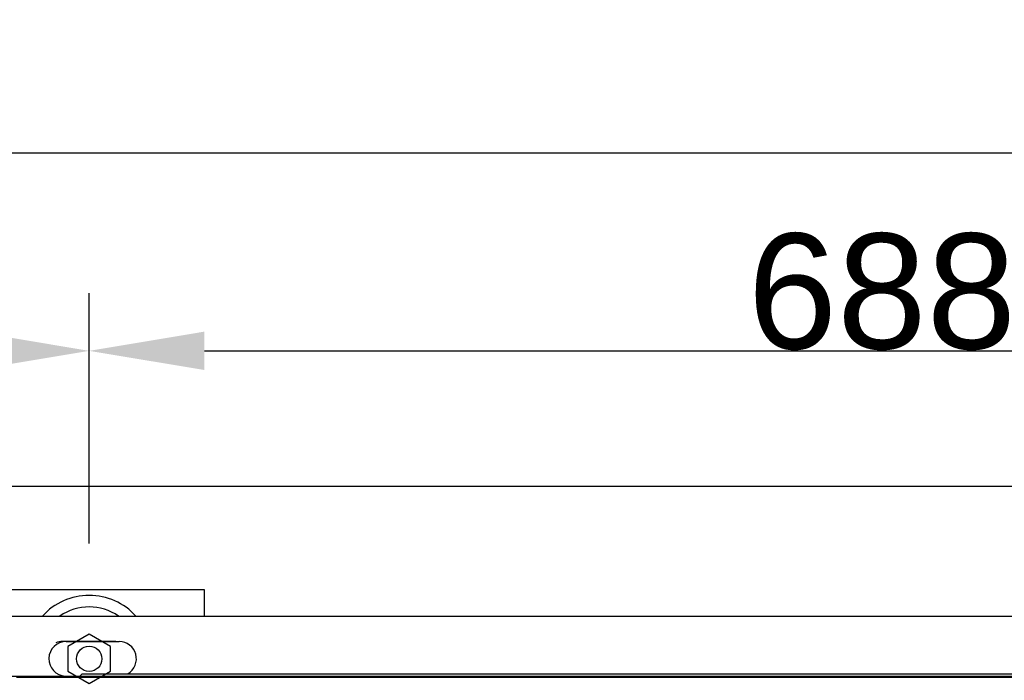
# Model space of a CAD drawing. Extents: x -90708 to 277869, y -117 to 207445.
# Tile 210 of 233: x -70256 to -69829, y 132163 to 132449. Entities that reach past the tile are written whole.
import ezdxf

# ---------------------------------------------------------------- set-up
doc = ezdxf.new("R2010")
doc.units = 0
doc.header["$MEASUREMENT"] = 0
doc.header["$PDMODE"] = 3
doc.header["$PDSIZE"] = 0.005
doc.layers.get('Defpoints').update_dxf_attribs({"linetype": 'CONTINUOUS'})
for name, color, linetype in [('ARQ - EQUIPO CONDENSADORA', 40, 'CONTINUOUS'), ('ARQ-DETALHES', 7, 'CONTINUOUS'), ('ARQ-TEXTO4', 4, 'CONTINUOUS')]:
    doc.layers.add(name, color=color, linetype=linetype)
doc.layers.add('ARQ-COTAS', color=20, linetype='CONTINUOUS', lineweight=18)
doc.styles.add('ARIAL', font='arial.ttf')
doc.dimstyles.new('COTA-50', dxfattribs={"dimscale": 0, "dimtxt": 50, "dimasz": 50, "dimexe": 25, "dimexo": 50, "dimgap": 0.04, "dimtad": 1, "dimdec": 0, "dimzin": 9, "dimdsep": 46, "dimtxsty": 'ARIAL', "dimcen": 1, "dimdle": 75, "dimclrd": 256, "dimclre": 256, "dimclrt": 2, "dimaunit": 1, "dimadec": 0, "dimazin": 0, "dimtfac": 2, "dimtdec": 0, "dimtmove": 2, "dimatfit": 0, "dimfxl": 0.05, "dimtolj": 1, "dimtzin": 4, "dimarcsym": 0})

# ---------------------------------------------------------------- blocks, each defined once
blk = doc.blocks.new('*D1143')
at = {"layer": 'ARQ-COTAS', "lineweight": -2, "transparency": 16777216}
for p, q in [((-70402.58, 132297), (-70402.58, 132416.66)), ((-67147.58, 132297), (-67147.58, 132416.66)), ((-70352.58, 132391.66), (-67197.58, 132391.66))]:
    blk.add_line(p, q, dxfattribs=at)
at = {"layer": 'ARQ-COTAS', "transparency": 16777216}
for points in [[(-70352.58, 132400), (-70352.58, 132383.33), (-70402.58, 132391.66)], [(-67197.58, 132400), (-67197.58, 132383.33), (-67147.58, 132391.66)]]:
    blk.add_solid(points, dxfattribs=at)
at = {"layer": 'Defpoints', "color": 0, "transparency": 16777216}
for p in [(-67147.58, 132391.66), (-70402.58, 132247), (-67147.58, 132247)]:
    blk.add_point(p, dxfattribs=at)
at = {"layer": 'ARQ-COTAS', "color": 2, "transparency": 16777216, "insert": (-68775.08, 132417.25), "char_height": 50, "attachment_point": 5, "style": 'ARIAL'}
blk.add_mtext('\\A1;3255', dxfattribs=at)
blk = doc.blocks.new('*D1146')
at = {"layer": 'ARQ-COTAS', "lineweight": -2, "transparency": 16777216}
for p, q in [((-70402.58, 132297), (-70402.58, 132330.66)), ((-70225.93, 132222), (-70225.93, 132330.66)), ((-70352.58, 132305.66), (-70275.93, 132305.66))]:
    blk.add_line(p, q, dxfattribs=at)
at = {"layer": 'ARQ-COTAS', "transparency": 16777216}
for points in [[(-70352.58, 132314), (-70352.58, 132297.33), (-70402.58, 132305.66)], [(-70275.93, 132314), (-70275.93, 132297.33), (-70225.93, 132305.66)]]:
    blk.add_solid(points, dxfattribs=at)
at = {"layer": 'Defpoints', "color": 0, "transparency": 16777216}
for p in [(-70225.93, 132305.66), (-70402.58, 132247), (-70225.93, 132172)]:
    blk.add_point(p, dxfattribs=at)
at = {"layer": 'ARQ-COTAS', "color": 2, "transparency": 16777216, "insert": (-70314.26, 132330.81), "char_height": 50, "attachment_point": 5, "style": 'ARIAL'}
blk.add_mtext('\\A1;177', dxfattribs=at)
blk = doc.blocks.new('*D1147')
at = {"layer": 'ARQ-COTAS', "lineweight": -2, "transparency": 16777216}
for p, q in [((-70225.93, 132222), (-70225.93, 132330.66)), ((-69537.93, 132222), (-69537.93, 132330.66)), ((-70175.93, 132305.66), (-69587.93, 132305.66))]:
    blk.add_line(p, q, dxfattribs=at)
at = {"layer": 'ARQ-COTAS', "transparency": 16777216}
for points in [[(-70175.93, 132314), (-70175.93, 132297.33), (-70225.93, 132305.66)], [(-69587.93, 132314), (-69587.93, 132297.33), (-69537.93, 132305.66)]]:
    blk.add_solid(points, dxfattribs=at)
at = {"layer": 'Defpoints', "color": 0, "transparency": 16777216}
for p in [(-69537.93, 132305.66), (-70225.93, 132172), (-69537.93, 132172)]:
    blk.add_point(p, dxfattribs=at)
at = {"layer": 'ARQ-COTAS', "color": 2, "transparency": 16777216, "insert": (-69881.93, 132331.23), "char_height": 50, "attachment_point": 5, "style": 'ARIAL'}
blk.add_mtext('\\A1;688', dxfattribs=at)

msp = doc.modelspace()

# ---------------------------------------------------------------- linework, layer by layer
at = {"layer": 'ARQ - EQUIPO CONDENSADORA', "linetype": 'Continuous'}
for p, q in [((-70351.034, 132190.55), (-69408.934, 132190.55)), ((-70214.434, 132179.5), (-70237.434, 132179.5)), ((-70214.434, 132179.5), (-70237.434, 132179.5)), ((-70235.934, 132179.5), (-70212.934, 132179.5)), ((-70356.185, 132164.51), (-69404.685, 132164.51)), ((-70257.435, 132164.01), (-69572.935, 132164.01)), ((-70237.434, 132164.5), (-70214.434, 132164.5)), ((-70230.024, 132164.51), (-70228.984, 132165.55)), ((-70228.984, 132165.55), (-69530.984, 132165.55))]:
    msp.add_line(p, q, dxfattribs=at)
for centre, start, end in [((-70235.934, 132172), 90, 267.04093), ((-70237.434, 132172), 90, 113.30672), ((-70212.934, 132172), 300.68342, 90)]:
    msp.add_arc(centre, 7.5, start, end, dxfattribs=at)
at = {"layer": 'ARQ-DETALHES'}
msp.add_line((-70402.583, 132247), (-67147.581, 132247), dxfattribs=at)
at = {"layer": 'ARQ-TEXTO4'}
msp.add_lwpolyline([(-70175.934, 132190.55), (-70175.934, 132202), (-70275.934, 132202), (-70275.934, 132190.55)], dxfattribs=at)
msp.add_lwpolyline([(-70225.934, 132182.738), (-70235.233, 132177.369), (-70235.233, 132166.632), (-70225.934, 132161.263), (-70216.635, 132166.632), (-70216.635, 132177.369)], close=True, dxfattribs=at)
msp.add_circle((-70225.934, 132172), 5.5, dxfattribs=at)
for radius, start, end in [(27.5, 42.41886, 137.58114), (22.5, 55.53221, 124.46779)]:
    msp.add_arc((-70225.934, 132172), radius, start, end, dxfattribs=at)

# ---------------------------------------------------------------- dimensions: what is measured, and where the dimension line sits
at = {"layer": 'ARQ-COTAS'}
for base, p1, p2, picture, middle in [((-67147.581, 132391.665), (-70402.583, 132247), (-67147.581, 132247), '*D1143', (-68775.082, 132417.25)), ((-70225.934, 132305.665), (-70402.583, 132247), (-70225.934, 132172), '*D1146', (-70314.258, 132330.807)), ((-69537.934, 132305.665), (-70225.934, 132172), (-69537.934, 132172), '*D1147', (-69881.934, 132331.233))]:
    dim = msp.add_linear_dim(base=base, p1=p1, p2=p2, dimstyle='COTA-50', override={"dimscale": 1}, dxfattribs=at)
    dim.commit()
    dim.dimension.update_dxf_attribs({"geometry": picture, "text_midpoint": middle})

doc.saveas('drawing.dxf')
